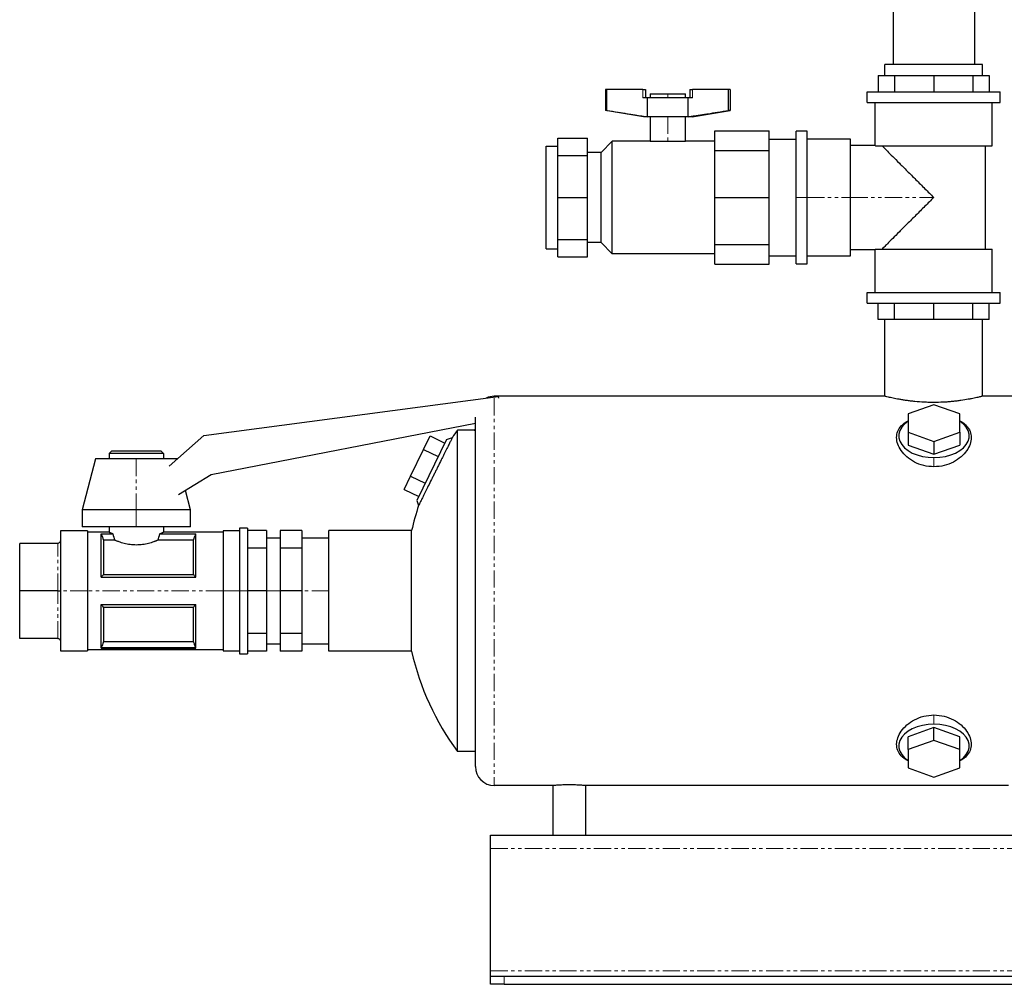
# Model space of a CAD drawing. Header units: millimetres. Extents: x 14 to 1311, y 18 to 821.
# Tile 1 of 4: x 14 to 377, y 18 to 373. Entities that reach past the tile are written whole.
import ezdxf

# ---------------------------------------------------------------- set-up
doc = ezdxf.new("R2010")
doc.units = ezdxf.units.MM
doc.linetypes.add('PHANTOM', pattern=[12.7, 6.35, -1.27, 1.27, -1.27, 1.27, -1.27])

msp = doc.modelspace()

# ---------------------------------------------------------------- linework, layer by layer
at = {"color": 7, "linetype": 'Continuous', "lineweight": 25}
for p, q in [((335.61, 405.47), (335.61, 356.97)), ((365.61, 405.47), (365.61, 356.97)), ((368.61, 356.97), (332.61, 356.97)), ((332.61, 352.97), (332.61, 356.97)), ((368.61, 352.97), (368.61, 356.97)), ((330.11, 352.97), (330.11, 346.97)), ((330.11, 352.97), (336.11, 352.97)), ((336.11, 352.97), (336.11, 346.97)), ((336.11, 352.97), (350.61, 352.97)), ((350.61, 352.97), (350.61, 346.97)), ((350.61, 352.97), (365.1, 352.97)), ((365.1, 352.97), (365.1, 346.97)), ((365.1, 352.97), (371.11, 352.97)), ((371.11, 352.97), (371.11, 346.97)), ((229.6, 347.72), (229.6, 340.06)), ((230.15, 347.72), (229.6, 347.72)), ((230.15, 340.06), (230.15, 347.72)), ((243.4, 347.72), (230.15, 347.72)), ((243.4, 347.72), (244.4, 347.72)), ((244.4, 347.72), (244.4, 344.72)), ((246.07, 346.12), (246.07, 344.72)), ((246.07, 346.12), (252.57, 346.12)), ((252.57, 346.12), (259.07, 346.12)), ((259.07, 344.72), (259.07, 346.12)), ((260.73, 347.72), (260.73, 344.72)), ((260.73, 347.72), (261.73, 347.72)), ((274.98, 347.72), (261.73, 347.72)), ((274.98, 340.06), (274.98, 347.72)), ((275.54, 347.72), (274.98, 347.72)), ((275.54, 347.72), (275.54, 340.06)), ((326.13, 342.97), (326.13, 346.97)), ((326.13, 346.97), (375.08, 346.97)), ((375.08, 342.97), (375.08, 346.97)), ((245.09, 344.72), (243.4, 344.72)), ((260.05, 344.72), (245.09, 344.72)), ((245.09, 337.72), (245.09, 344.72)), ((260.05, 337.72), (260.05, 344.72)), ((261.73, 344.72), (260.05, 344.72)), ((326.13, 342.97), (375.08, 342.97)), ((329.05, 327.12), (329.05, 342.97)), ((372.16, 326.97), (372.16, 342.97)), ((230.15, 340.06), (229.6, 340.06)), ((243.57, 337.72), (229.6, 340.06)), ((245.09, 337.72), (243.57, 337.72)), ((260.05, 337.72), (245.09, 337.72)), ((246.07, 337.72), (246.07, 328.7)), ((259.07, 328.7), (259.07, 337.72)), ((261.57, 337.72), (260.05, 337.72)), ((261.57, 337.72), (275.54, 340.06)), ((275.54, 340.06), (274.98, 340.06)), ((269.95, 332.52), (289.95, 332.52)), ((269.95, 325.33), (269.95, 332.52)), ((289.95, 325.33), (289.95, 332.52)), ((303.95, 332.47), (299.95, 332.47)), ((299.95, 307.97), (299.95, 332.47)), ((303.95, 307.97), (303.95, 332.47)), ((207.78, 289), (207.78, 326.94)), ((207.78, 326.94), (212.02, 326.94)), ((212.02, 329.83), (223.02, 329.83)), ((212.02, 323.43), (212.02, 329.83)), ((223.02, 323.43), (223.02, 329.83)), ((227.94, 324.54), (232.1, 328.7)), ((232.1, 287.24), (232.1, 328.7)), ((246.07, 328.7), (232.1, 328.7)), ((246.07, 328.7), (252.57, 328.7)), ((252.57, 328.7), (259.07, 328.7)), ((269.95, 328.7), (259.07, 328.7)), ((289.95, 329.52), (299.95, 329.52)), ((319.95, 329.47), (303.95, 329.47)), ((319.95, 307.97), (319.95, 329.47)), ((329.05, 327.12), (319.95, 327.12)), ((329.19, 326.97), (372.16, 326.97)), ((369.76, 288.97), (369.76, 326.97)), ((212.02, 307.97), (212.02, 323.43)), ((212.02, 323.43), (223.02, 323.43)), ((227.94, 324.54), (223.02, 324.54)), ((223.02, 307.97), (223.02, 323.43)), ((227.94, 291.4), (227.94, 324.54)), ((269.95, 325.33), (289.95, 325.33)), ((269.95, 307.97), (269.95, 325.33)), ((289.95, 307.97), (289.95, 325.33)), ((212.02, 307.97), (223.02, 307.97)), ((212.02, 292.51), (212.02, 307.97)), ((223.02, 292.51), (223.02, 307.97)), ((269.95, 307.97), (289.95, 307.97)), ((269.95, 290.61), (269.95, 307.97)), ((289.95, 290.61), (289.95, 307.97)), ((299.95, 283.47), (299.95, 307.97)), ((303.95, 283.47), (303.95, 307.97)), ((319.95, 286.47), (319.95, 307.97)), ((212.02, 292.51), (223.02, 292.51)), ((212.02, 286.11), (212.02, 292.51)), ((223.02, 286.11), (223.02, 292.51)), ((227.94, 291.4), (223.02, 291.4)), ((227.94, 291.4), (232.1, 287.24)), ((269.95, 290.61), (289.95, 290.61)), ((269.95, 283.41), (269.95, 290.61)), ((289.95, 283.41), (289.95, 290.61)), ((207.78, 289), (212.02, 289)), ((269.95, 287.24), (232.1, 287.24)), ((319.95, 288.81), (329.05, 288.81)), ((329.05, 272.97), (329.05, 288.81)), ((329.19, 288.97), (372.16, 288.97)), ((372.16, 272.97), (372.16, 288.97)), ((212.02, 286.11), (223.02, 286.11)), ((269.95, 283.41), (289.95, 283.41)), ((289.95, 286.41), (299.95, 286.41)), ((299.95, 283.47), (303.95, 283.47)), ((303.95, 286.47), (319.95, 286.47)), ((326.13, 268.97), (326.13, 272.97)), ((326.13, 272.97), (375.08, 272.97)), ((375.08, 268.97), (375.08, 272.97)), ((326.13, 268.97), (375.08, 268.97)), ((330.11, 262.97), (330.11, 268.97)), ((336.11, 262.97), (336.11, 268.97)), ((350.61, 262.97), (350.61, 268.97)), ((365.1, 262.97), (365.1, 268.97)), ((371.11, 262.97), (371.11, 268.97)), ((336.11, 262.97), (330.11, 262.97)), ((332.61, 234.72), (332.61, 262.97)), ((350.61, 262.97), (336.11, 262.97)), ((365.1, 262.97), (350.61, 262.97)), ((371.11, 262.97), (365.1, 262.97)), ((368.61, 234.72), (368.61, 262.97)), ((81.44, 220.21), (190.05, 234.62)), ((332.61, 234.72), (188.61, 234.72)), ((190.05, 234.62), (190.17, 234.02)), ((381.21, 234.72), (368.61, 234.72)), ((350.71, 231.58), (341.21, 228.2)), ((360.21, 228.2), (350.71, 231.58)), ((181.61, 98.22), (181.61, 226.94)), ((341.21, 228.2), (341.21, 221.45)), ((360.21, 221.45), (360.21, 228.2)), ((181.61, 224.68), (84.25, 205.75)), ((175.05, 103.72), (175.05, 222.22)), ((180.94, 222.22), (175.05, 222.22)), ((181.61, 222.45), (180.94, 222.22)), ((68.72, 208.97), (81.44, 220.21)), ((171.02, 218.8), (160.06, 196.33)), ((162.55, 215.13), (164.96, 220.06)), ((164.96, 220.06), (170.35, 217.43)), ((171.02, 218.8), (173.14, 219.53)), ((341.21, 221.45), (350.71, 218.07)), ((341.21, 221.45), (341.21, 216.72)), ((350.71, 218.07), (360.21, 221.45)), ((350.71, 218.07), (350.71, 213.35)), ((360.21, 221.45), (360.21, 216.72)), ((47.61, 214.62), (46.61, 213.62)), ((47.61, 214.62), (65.61, 214.62)), ((65.61, 214.62), (66.61, 213.62)), ((157.74, 205.27), (162.55, 215.13)), ((162.55, 215.13), (167.95, 212.5)), ((341.21, 216.72), (350.71, 213.35)), ((350.71, 213.35), (360.21, 216.72)), ((41.61, 211.62), (36.61, 192.87)), ((56.61, 211.62), (41.61, 211.62)), ((46.61, 213.62), (46.61, 211.62)), ((66.61, 213.62), (46.61, 213.62)), ((71.61, 211.62), (56.61, 211.62)), ((66.61, 213.62), (66.61, 211.62)), ((71.61, 211.62), (71.61, 211.62)), ((84.25, 205.75), (72.21, 198.38)), ((155.34, 200.34), (157.74, 205.27)), ((157.74, 205.27), (163.14, 202.64)), ((76.61, 192.87), (74.72, 199.92)), ((155.34, 200.34), (160.73, 197.71)), ((160.06, 196.33), (160.7, 194.48)), ((36.61, 192.87), (36.61, 186.62)), ((56.61, 192.87), (36.61, 192.87)), ((76.61, 192.87), (56.61, 192.87)), ((76.61, 186.62), (76.61, 192.87)), ((56.61, 186.62), (36.61, 186.62)), ((46.61, 186.62), (46.61, 184.62)), ((76.61, 186.62), (56.61, 186.62)), ((66.61, 186.62), (66.61, 184.62)), ((97.61, 186.12), (94.61, 186.12)), ((94.61, 186.12), (94.61, 162.97)), ((97.61, 186.12), (97.61, 162.97)), ((104.61, 185.21), (97.61, 185.21)), ((104.61, 185.21), (104.61, 178.7)), ((117.61, 185.21), (109.61, 185.21)), ((109.61, 185.21), (109.61, 178.7)), ((117.61, 185.21), (117.61, 178.7)), ((158.11, 185.22), (127.61, 185.22)), ((127.61, 140.72), (127.61, 185.22)), ((158.11, 140.72), (158.11, 185.22)), ((38.61, 185.12), (28.61, 185.12)), ((28.61, 185.12), (28.61, 162.97)), ((38.61, 185.12), (38.61, 162.97)), ((46.61, 184.62), (38.61, 184.62)), ((43.61, 184.03), (47.95, 184.03)), ((43.61, 167.97), (43.61, 184.03)), ((43.63, 183.97), (47.95, 183.97)), ((44.54, 181.65), (44.54, 169.05)), ((48.67, 181.65), (44.54, 181.65)), ((47.95, 183.97), (47.95, 184.03)), ((77.67, 181.65), (64.54, 181.65)), ((65.27, 184.03), (78.61, 184.03)), ((65.27, 184.03), (65.27, 183.97)), ((65.27, 183.97), (78.58, 183.97)), ((88.61, 184.62), (66.61, 184.62)), ((77.67, 169.05), (77.67, 181.65)), ((78.61, 167.97), (78.61, 184.03)), ((94.61, 185.12), (88.61, 185.12)), ((88.61, 185.12), (88.61, 162.97)), ((109.61, 182.44), (104.61, 182.44)), ((127.61, 182.44), (117.61, 182.44)), ((13.61, 162.97), (13.61, 180.47)), ((27.61, 180.47), (13.61, 180.47)), ((104.61, 178.7), (97.61, 178.7)), ((104.61, 178.7), (104.61, 162.97)), ((117.61, 178.7), (109.61, 178.7)), ((109.61, 178.7), (109.61, 162.97)), ((117.61, 178.7), (117.61, 162.97)), ((43.61, 167.97), (78.61, 167.97)), ((44.54, 169.05), (77.67, 169.05)), ((27.61, 162.97), (13.61, 162.97)), ((13.61, 145.47), (13.61, 162.97)), ((28.61, 162.97), (28.61, 140.82)), ((38.61, 162.97), (38.61, 140.82)), ((88.61, 162.97), (88.61, 140.82)), ((94.61, 162.97), (94.61, 139.82)), ((97.61, 162.97), (97.61, 139.82)), ((104.61, 162.97), (97.61, 162.97)), ((104.61, 162.97), (104.61, 147.24)), ((117.61, 162.97), (109.61, 162.97)), ((109.61, 162.97), (109.61, 147.24)), ((117.61, 162.97), (117.61, 147.24)), ((43.61, 157.97), (78.61, 157.97)), ((43.61, 141.9), (43.61, 157.97)), ((44.54, 156.89), (44.54, 144.28)), ((77.67, 156.89), (44.54, 156.89)), ((77.67, 144.28), (77.67, 156.89)), ((78.61, 141.9), (78.61, 157.97)), ((27.61, 145.47), (13.61, 145.47)), ((104.61, 147.24), (97.61, 147.24)), ((104.61, 147.24), (104.61, 140.73)), ((117.61, 147.24), (109.61, 147.24)), ((109.61, 147.24), (109.61, 140.73)), ((117.61, 147.24), (117.61, 140.73)), ((43.61, 141.9), (78.61, 141.9)), ((78.58, 141.97), (43.63, 141.97)), ((44.54, 144.28), (77.67, 144.28)), ((104.61, 143.49), (109.61, 143.49)), ((117.61, 143.49), (127.61, 143.49)), ((28.61, 140.82), (38.61, 140.82)), ((38.61, 141.32), (88.61, 141.32)), ((88.61, 140.82), (94.61, 140.82)), ((94.61, 139.82), (97.61, 139.82)), ((104.61, 140.73), (97.61, 140.73)), ((117.61, 140.73), (109.61, 140.73)), ((158.11, 140.72), (127.61, 140.72)), ((350.71, 112.59), (341.21, 109.21)), ((350.71, 107.86), (350.71, 112.59)), ((360.21, 109.21), (350.71, 112.59)), ((341.21, 104.49), (341.21, 109.21)), ((360.21, 104.49), (360.21, 109.21)), ((350.71, 107.86), (341.21, 104.49)), ((360.21, 104.49), (350.71, 107.86)), ((181.61, 103.72), (175.05, 103.72)), ((341.21, 104.49), (341.21, 97.73)), ((360.21, 97.73), (360.21, 104.49)), ((341.21, 97.73), (350.71, 94.36)), ((350.71, 94.36), (360.21, 97.73)), ((210.21, 91.22), (188.61, 91.22)), ((210.21, 91.22), (210.21, 72.97)), ((378.21, 91.22), (222.21, 91.22)), ((222.21, 91.22), (222.21, 72.97)), ((187.21, 72.97), (707.21, 72.97)), ((187.21, 67.97), (187.21, 72.97)), ((187.21, 22.97), (187.21, 67.97)), ((187.21, 20.97), (187.21, 22.97)), ((187.21, 17.97), (187.21, 20.97)), ((187.21, 20.97), (192.21, 20.97)), ((192.21, 20.97), (702.21, 20.97)), ((192.21, 17.97), (187.21, 17.97)), ((192.21, 17.97), (702.21, 17.97))]:
    msp.add_line(p, q, dxfattribs=at)
at = {"color": 8, "linetype": 'PHANTOM', "lineweight": 18}
for p, q in [((243.4, 344.72), (243.4, 347.72)), ((252.57, 346.12), (252.57, 344.72)), ((261.73, 347.72), (261.73, 344.72)), ((252.57, 337.72), (252.57, 328.7)), ((299.95, 307.97), (303.95, 307.97)), ((303.95, 307.97), (319.95, 307.97)), ((319.95, 307.97), (350.61, 307.97)), ((188.61, 234.72), (188.61, 234.43)), ((188.61, 234.02), (188.61, 91.22)), ((56.61, 211.62), (56.61, 192.87)), ((350.71, 212.1), (350.71, 208.69)), ((56.61, 192.87), (56.61, 186.62)), ((27.61, 162.97), (27.61, 180.47)), ((27.61, 145.47), (27.61, 162.97)), ((38.61, 162.97), (28.61, 162.97)), ((88.61, 162.97), (38.61, 162.97)), ((94.61, 162.97), (88.61, 162.97)), ((97.61, 162.97), (94.61, 162.97)), ((109.61, 162.97), (104.61, 162.97)), ((127.61, 162.97), (117.61, 162.97)), ((350.71, 113.84), (350.71, 117.25)), ((187.21, 67.97), (707.21, 67.97)), ((187.21, 22.97), (707.21, 22.97)), ((192.21, 20.97), (192.21, 17.97))]:
    msp.add_line(p, q, dxfattribs=at)
at = {"color": 7, "linetype": 'Continuous', "lineweight": 25, "flags": 128}
for points in [[(341.21, 225.61), (341.14, 225.52), (339.82, 224.48), (338.8, 223.31), (338.1, 222.06), (337.75, 220.76), (337.75, 219.44), (338.1, 218.13), (338.8, 216.88), (339.82, 215.72), (341.14, 214.68), (342.72, 213.78), (344.52, 213.06), (346.48, 212.53), (348.57, 212.21), (350.71, 212.1)], [(350.71, 212.1), (352.85, 212.21), (354.93, 212.53), (356.89, 213.06), (358.69, 213.78), (360.27, 214.68), (361.59, 215.72), (362.61, 216.88), (363.31, 218.13), (363.66, 219.44), (363.66, 220.76), (363.31, 222.06), (362.61, 223.31), (361.59, 224.48), (360.27, 225.52), (360.21, 225.61)], [(43.61, 184.03), (43.62, 184), (43.63, 183.97)], [(78.58, 183.97), (78.59, 184.01), (78.61, 184.03)], [(43.63, 141.97), (43.62, 141.93), (43.61, 141.9)], [(78.61, 141.9), (78.59, 141.94), (78.58, 141.97)], [(350.71, 113.84), (348.57, 113.73), (346.48, 113.41), (344.52, 112.88), (342.72, 112.15), (341.14, 111.26), (339.82, 110.22), (338.8, 109.05), (338.1, 107.8), (337.75, 106.5), (337.75, 105.18), (338.1, 103.87), (338.8, 102.62), (339.82, 101.46), (341.14, 100.42), (341.21, 100.33)], [(360.21, 100.33), (360.27, 100.42), (361.59, 101.46), (362.61, 102.62), (363.31, 103.87), (363.66, 105.18), (363.66, 106.5), (363.31, 107.8), (362.61, 109.05), (361.59, 110.22), (360.27, 111.26), (358.69, 112.15), (356.89, 112.88), (354.93, 113.41), (352.85, 113.73), (350.71, 113.84)]]:
    msp.add_lwpolyline(points, dxfattribs=at)
at = {"color": 7, "linetype": 'Continuous', "lineweight": 25}
for centre, radius, start, end in [((188.61, 227.72), 7, 90, 115.7529), ((255.61, 162.97), 100, 143.6654, 145.5528), ((255.61, 162.97), 100, 161.632, 167.1441), ((255.61, 162.97), 100, 192.8559, 216.3346), ((188.61, 98.22), 7, 180, 270)]:
    msp.add_arc(centre, radius, start, end, dxfattribs=at)
for points, knots in [([(230.15, 340.06), (231.51, 339.84), (234, 339.43), (237.01, 338.95), (239.13, 338.61), (240.94, 338.33), (242.91, 338.03), (244.41, 337.82), (245.09, 337.72)], [0, 0, 0, 0, 0.273278, 0.500031, 0.605399, 0.700028, 0.863805, 1, 1, 1, 1]), ([(260.05, 337.72), (260.47, 337.78), (261.37, 337.91), (262.79, 338.12), (264.3, 338.35), (265.89, 338.59), (268.09, 338.94), (271.14, 339.43), (273.63, 339.84), (274.98, 340.06)], [0, 0, 0, 0, 0.084017, 0.179253, 0.285709, 0.386788, 0.499991, 0.726711, 1, 1, 1, 1]), ([(329.05, 327.12), (329.05, 327.12), (329.05, 327.12), (329.06, 327.11), (329.07, 327.1), (329.09, 327.07), (329.12, 327.05), (329.15, 327.01), (329.17, 326.98), (329.19, 326.97)], [0, 0, 0, 0, 0.142457, 0.284969, 0.427584, 0.570347, 0.713307, 0.856509, 1, 1, 1, 1]), ([(331.61, 326.97), (331.74, 326.84), (331.96, 326.61), (332.62, 325.96), (333.05, 325.53), (334.11, 324.46), (334.75, 323.82), (336.22, 322.36), (337.05, 321.53), (338.85, 319.72), (339.83, 318.74), (341.89, 316.68), (342.97, 315.61), (345.15, 313.42), (346.26, 312.31), (348.46, 310.11), (349.55, 309.02), (350.61, 307.97)], [0, 0, 0, 0, 0.125, 0.125, 0.25, 0.25, 0.375, 0.375, 0.5, 0.5, 0.625, 0.625, 0.75, 0.75, 0.875, 0.875, 1, 1, 1, 1]), ([(350.61, 307.97), (349.55, 306.91), (348.46, 305.83), (346.26, 303.63), (345.15, 302.52), (342.97, 300.33), (341.89, 299.25), (339.83, 297.2), (338.85, 296.22), (337.05, 294.41), (336.22, 293.58), (334.75, 292.11), (334.11, 291.48), (333.05, 290.41), (332.62, 289.98), (331.96, 289.33), (331.74, 289.1), (331.61, 288.97)], [0, 0, 0, 0, 0.125, 0.125, 0.25, 0.25, 0.375, 0.375, 0.5, 0.5, 0.625, 0.625, 0.75, 0.75, 0.875, 0.875, 1, 1, 1, 1]), ([(329.19, 288.97), (329.17, 288.95), (329.15, 288.93), (329.12, 288.89), (329.09, 288.86), (329.07, 288.84), (329.06, 288.83), (329.05, 288.82), (329.05, 288.81), (329.05, 288.81)], [0, 0, 0, 0, 0.143491, 0.286693, 0.429653, 0.572416, 0.715031, 0.857543, 1, 1, 1, 1]), ([(368.61, 234.72), (368.61, 234.72), (368.49, 234.69), (368.14, 234.6), (368, 234.57), (367.65, 234.49), (367.45, 234.44), (366.77, 234.28), (366.22, 234.16), (365.24, 233.95), (364.89, 233.88), (364.14, 233.73), (363.74, 233.65), (362.5, 233.43), (361.6, 233.28), (360.12, 233.07), (359.62, 233), (358.58, 232.88), (358.05, 232.82), (356.97, 232.71), (356.42, 232.66), (355.29, 232.58), (354.71, 232.54), (352.96, 232.45), (351.79, 232.42), (350.02, 232.42), (349.43, 232.43), (348.24, 232.46), (347.66, 232.48), (345.92, 232.57), (344.8, 232.66), (343.16, 232.82), (342.62, 232.88), (341.58, 233.01), (341.08, 233.07), (340.11, 233.21), (339.64, 233.28), (338.73, 233.43), (338.29, 233.51), (337.04, 233.73), (336.3, 233.88), (335.32, 234.09), (335.02, 234.15), (334.46, 234.28), (334.21, 234.33), (333.53, 234.49), (333.19, 234.57), (332.84, 234.66), (332.75, 234.68), (332.63, 234.71), (332.61, 234.72), (332.61, 234.72)], [0, 0, 0, 0, 0.0625, 0.0625, 0.09375, 0.09375, 0.125, 0.125, 0.1875, 0.1875, 0.21875, 0.21875, 0.25, 0.25, 0.3125, 0.3125, 0.34375, 0.34375, 0.375, 0.375, 0.40625, 0.40625, 0.4375, 0.4375, 0.5, 0.5, 0.53125, 0.53125, 0.5625, 0.5625, 0.625, 0.625, 0.65625, 0.65625, 0.6875, 0.6875, 0.71875, 0.71875, 0.75, 0.75, 0.8125, 0.8125, 0.84375, 0.84375, 0.875, 0.875, 0.9375, 0.9375, 0.96875, 0.96875, 1, 1, 1, 1]), ([(350.71, 208.69), (349.43, 208.78), (346.87, 208.97), (343.42, 210.38), (340.6, 212.33), (338.52, 214.65), (337.24, 217.11), (336.81, 219.55), (337.24, 221.83), (338.57, 223.8), (339.94, 225.07), (341.05, 225.54), (341.21, 225.61)], [0, 0, 0, 0, 0.108911, 0.218176, 0.327495, 0.436616, 0.545731, 0.655018, 0.764074, 0.872878, 0.982049, 1, 1, 1, 1]), ([(360.21, 225.61), (360.37, 225.54), (361.48, 225.06), (362.86, 223.78), (364.18, 221.81), (364.6, 219.52), (364.16, 217.09), (362.88, 214.63), (360.8, 212.32), (357.98, 210.38), (354.54, 208.97), (351.98, 208.78), (350.71, 208.69)], [0, 0, 0, 0, 0.018864, 0.128151, 0.237207, 0.346049, 0.455226, 0.564256, 0.672882, 0.781862, 0.890926, 1, 1, 1, 1]), ([(181.61, 222.02), (181.39, 222.09), (181.23, 222.14), (181, 222.2), (180.94, 222.22), (180.94, 222.22)], [0, 0, 0, 0, 0.5, 0.5, 1, 1, 1, 1]), ([(173.14, 219.53), (173.14, 219.53), (173.13, 219.51), (173.09, 219.43), (173.06, 219.37), (172.98, 219.21), (172.93, 219.11), (172.81, 218.88), (172.75, 218.74), (172.51, 218.26), (172.32, 217.88), (171.98, 217.2), (171.86, 216.95), (171.6, 216.43), (171.46, 216.15), (171.03, 215.28), (170.72, 214.65), (170.21, 213.63), (170.03, 213.28), (169.67, 212.55), (169.49, 212.18), (168.93, 211.05), (168.54, 210.27), (167.94, 209.05), (167.73, 208.65), (167.33, 207.83), (167.13, 207.42), (166.72, 206.61), (166.52, 206.2), (166.11, 205.38), (165.91, 204.97), (165.31, 203.76), (164.92, 202.98), (164.17, 201.47), (163.81, 200.74), (163.3, 199.71), (163.13, 199.38), (162.82, 198.75), (162.67, 198.44), (162.23, 197.57), (161.97, 197.05), (161.63, 196.36), (161.53, 196.15), (161.34, 195.76), (161.25, 195.59), (161.02, 195.12), (160.9, 194.88), (160.74, 194.56), (160.7, 194.48), (160.7, 194.48)], [0, 0, 0, 0, 0.03125, 0.03125, 0.0625, 0.0625, 0.09375, 0.09375, 0.125, 0.125, 0.1875, 0.1875, 0.21875, 0.21875, 0.25, 0.25, 0.3125, 0.3125, 0.34375, 0.34375, 0.375, 0.375, 0.4375, 0.4375, 0.46875, 0.46875, 0.5, 0.5, 0.53125, 0.53125, 0.5625, 0.5625, 0.625, 0.625, 0.6875, 0.6875, 0.71875, 0.71875, 0.75, 0.75, 0.8125, 0.8125, 0.84375, 0.84375, 0.875, 0.875, 0.9375, 0.9375, 1, 1, 1, 1]), ([(43.63, 183.97), (43.79, 183.58), (44.1, 182.81), (44.39, 182.03), (44.54, 181.65)], [0, 0, 0, 0, 0.512726, 1, 1, 1, 1]), ([(46.61, 184.62), (46.61, 184.62), (46.61, 184.62), (46.62, 184.61), (46.64, 184.6), (46.67, 184.59), (46.71, 184.57), (46.76, 184.55), (46.81, 184.52), (46.87, 184.5), (46.96, 184.46), (47.09, 184.4), (47.25, 184.33), (47.45, 184.24), (47.68, 184.14), (47.86, 184.07), (47.95, 184.03)], [0, 0, 0, 0, 0.054385, 0.109026, 0.163932, 0.219114, 0.274581, 0.330341, 0.386405, 0.442781, 0.499478, 0.593109, 0.689945, 0.79002, 0.893363, 1, 1, 1, 1]), ([(64.54, 181.65), (64.48, 181.63), (64.34, 181.57), (64.13, 181.48), (63.92, 181.4), (63.69, 181.31), (63.46, 181.22), (63.22, 181.13), (62.77, 180.97), (62.07, 180.74), (61.08, 180.46), (60.04, 180.22), (58.93, 180.03), (57.78, 179.91), (56.61, 179.87), (55.44, 179.91), (54.3, 180.03), (53.18, 180.22), (52.13, 180.46), (51.14, 180.74), (50.37, 180.99), (49.81, 181.2), (49.4, 181.35), (49.02, 181.51), (48.78, 181.6), (48.67, 181.65)], [0, 0, 0, 0, 0.017957, 0.035861, 0.053727, 0.071572, 0.089413, 0.107264, 0.125142, 0.188158, 0.250266, 0.312989, 0.374545, 0.437289, 0.499483, 0.561768, 0.624627, 0.686634, 0.74983, 0.811887, 0.874856, 0.906123, 0.937346, 0.96861, 1, 1, 1, 1]), ([(65.27, 184.03), (65.32, 184.05), (65.42, 184.1), (65.56, 184.15), (65.68, 184.21), (65.8, 184.26), (65.91, 184.31), (66.01, 184.35), (66.1, 184.39), (66.19, 184.43), (66.28, 184.47), (66.39, 184.52), (66.49, 184.56), (66.56, 184.6), (66.6, 184.62), (66.6, 184.62), (66.61, 184.62)], [0, 0, 0, 0, 0.05947, 0.117924, 0.175368, 0.231805, 0.28724, 0.341679, 0.395126, 0.447588, 0.49907, 0.601197, 0.7023, 0.802431, 0.901646, 1, 1, 1, 1]), ([(77.67, 181.65), (77.77, 181.9), (77.96, 182.41), (78.26, 183.18), (78.47, 183.71), (78.58, 183.97)], [0, 0, 0, 0, 0.322025, 0.655352, 1, 1, 1, 1]), ([(28.61, 181.47), (28.61, 181.35), (28.58, 181.22), (28.49, 180.98), (28.41, 180.86), (28.21, 180.66), (28.1, 180.59), (27.85, 180.49), (27.72, 180.47), (27.61, 180.47)], [0, 0, 0, 0, 0.25, 0.25, 0.5, 0.5, 0.75, 0.75, 1, 1, 1, 1]), ([(44.54, 169.05), (44.44, 168.93), (44.25, 168.7), (43.95, 168.34), (43.74, 168.09), (43.63, 167.97)], [0, 0, 0, 0, 0.322025, 0.655352, 1, 1, 1, 1]), ([(78.61, 167.97), (78.42, 168.15), (78.11, 168.51), (77.82, 168.87), (77.67, 169.05)], [0, 0, 0, 0, 0.512726, 1, 1, 1, 1]), ([(27.61, 162.97), (27.72, 162.97), (27.85, 162.97), (28.1, 162.97), (28.21, 162.97), (28.41, 162.97), (28.49, 162.97), (28.58, 162.97), (28.61, 162.97), (28.61, 162.97)], [0, 0, 0, 0, 0.25, 0.25, 0.5, 0.5, 0.75, 0.75, 1, 1, 1, 1]), ([(43.61, 157.97), (43.79, 157.78), (44.1, 157.43), (44.39, 157.06), (44.54, 156.89)], [0, 0, 0, 0, 0.512726, 1, 1, 1, 1]), ([(77.67, 156.89), (77.77, 157), (77.96, 157.24), (78.26, 157.6), (78.47, 157.85), (78.61, 157.97)], [0, 0, 0, 0, 0.322025, 0.655352, 1, 1, 1, 1]), ([(27.61, 145.47), (27.72, 145.47), (27.85, 145.45), (28.1, 145.35), (28.21, 145.27), (28.41, 145.08), (28.49, 144.96), (28.58, 144.71), (28.61, 144.59), (28.61, 144.47)], [0, 0, 0, 0, 0.25, 0.25, 0.5, 0.5, 0.75, 0.75, 1, 1, 1, 1]), ([(44.54, 144.28), (44.44, 144.03), (44.25, 143.53), (43.95, 142.75), (43.74, 142.23), (43.63, 141.97)], [0, 0, 0, 0, 0.322025, 0.655352, 1, 1, 1, 1]), ([(78.58, 141.97), (78.42, 142.36), (78.11, 143.13), (77.82, 143.91), (77.67, 144.28)], [0, 0, 0, 0, 0.512726, 1, 1, 1, 1]), ([(341.21, 100.33), (341.04, 100.4), (339.93, 100.87), (338.56, 102.16), (337.23, 104.13), (336.81, 106.42), (337.25, 108.86), (338.53, 111.31), (340.62, 113.63), (343.44, 115.56), (346.88, 116.97), (349.43, 117.16), (350.71, 117.25)], [0, 0, 0, 0, 0.018837, 0.127967, 0.237091, 0.346387, 0.455452, 0.564265, 0.673444, 0.782474, 0.891005, 1, 1, 1, 1]), ([(350.71, 117.25), (351.98, 117.16), (354.54, 116.97), (357.99, 115.55), (360.81, 113.61), (362.9, 111.29), (364.17, 108.83), (364.6, 106.39), (364.17, 104.11), (362.84, 102.14), (361.47, 100.87), (360.37, 100.4), (360.21, 100.33)], [0, 0, 0, 0, 0.109047, 0.218257, 0.327537, 0.43682, 0.545872, 0.654709, 0.763882, 0.872907, 0.981529, 1, 1, 1, 1]), ([(222.21, 91.22), (222.21, 91.22), (222.17, 91.22), (222.05, 91.23), (222, 91.24), (221.89, 91.24), (221.76, 91.26), (221.59, 91.27), (221.41, 91.28), (221.3, 91.29), (220.98, 91.31), (220.73, 91.33), (220.17, 91.36), (219.87, 91.38), (219.21, 91.41), (218.87, 91.42), (218.33, 91.44), (218.14, 91.44), (217.76, 91.45), (217.57, 91.46), (217, 91.47), (216.61, 91.47), (215.81, 91.47), (215.42, 91.47), (214.85, 91.46), (214.66, 91.45), (214.28, 91.44), (214.09, 91.44), (213.55, 91.42), (213.2, 91.41), (212.55, 91.38), (212.24, 91.36), (211.69, 91.33), (211.44, 91.31), (211.11, 91.29), (211.01, 91.28), (210.82, 91.27), (210.74, 91.26), (210.51, 91.24), (210.4, 91.23), (210.24, 91.22), (210.21, 91.22), (210.21, 91.22)], [0, 0, 0, 0, 0.0625, 0.0625, 0.09375, 0.09375, 0.125, 0.15625, 0.15625, 0.1875, 0.1875, 0.25, 0.25, 0.3125, 0.3125, 0.375, 0.375, 0.40625, 0.40625, 0.4375, 0.4375, 0.5, 0.5, 0.5625, 0.5625, 0.59375, 0.59375, 0.625, 0.625, 0.6875, 0.6875, 0.75, 0.75, 0.8125, 0.8125, 0.84375, 0.84375, 0.875, 0.875, 0.9375, 0.9375, 1, 1, 1, 1])]:
    msp.add_open_spline(points, degree=3, knots=knots, dxfattribs=at)
for points in [[(47.95, 183.97), (48.16, 183.17), (48.4, 182.39), (48.67, 181.65)], [(64.54, 181.65), (64.81, 182.39), (65.05, 183.17), (65.27, 183.97)]]:
    msp.add_open_spline(points, degree=3, dxfattribs=at)

doc.saveas('drawing.dxf')
